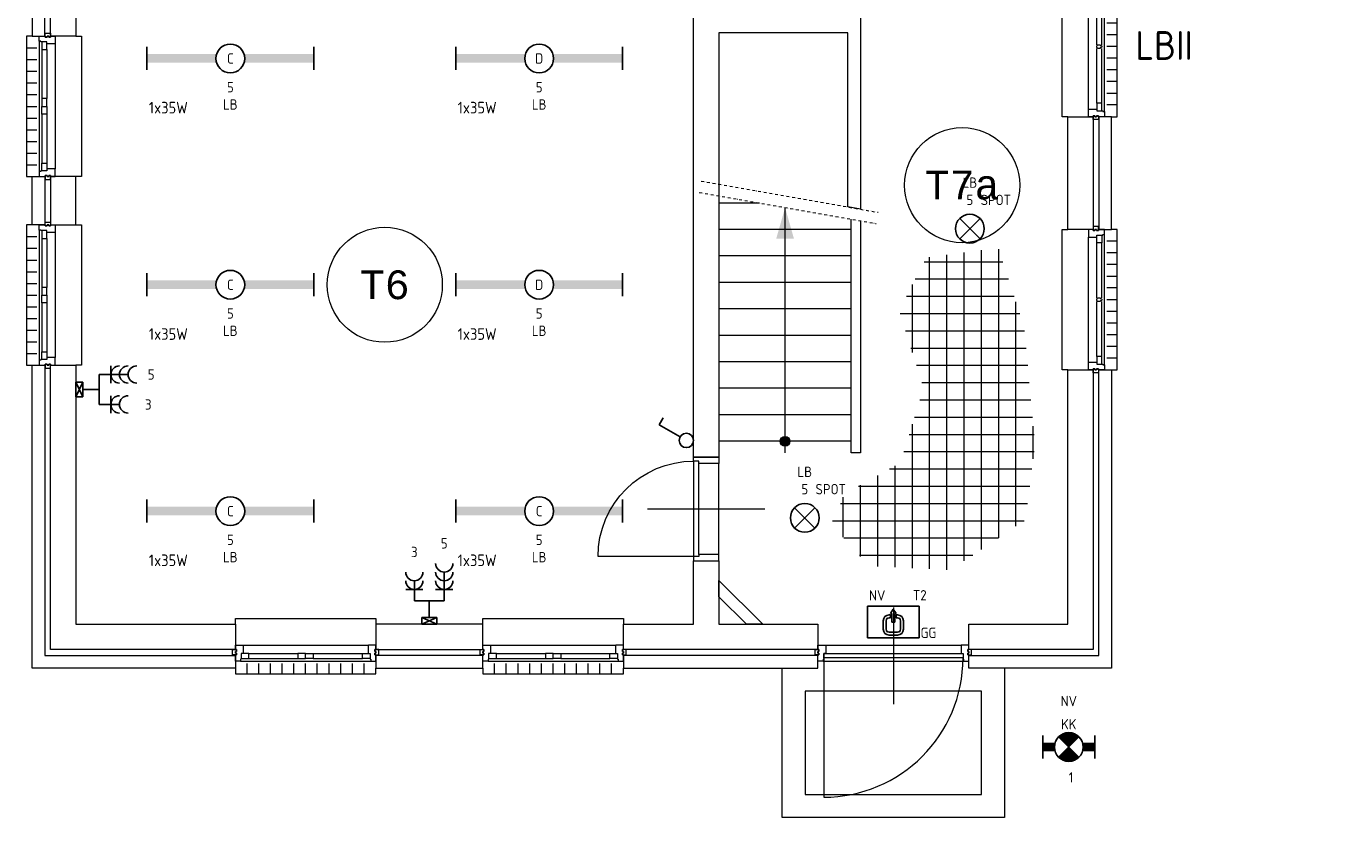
# Model space of a CAD drawing. Header units: millimetres. Extents: x 3141 to 84785, y 12240 to 40624.
# Tile 1 of 19: x 3153 to 14611, y 12409 to 19284. Entities that reach past the tile are written whole.
import ezdxf
from ezdxf.enums import TextEntityAlignment as Align
from ezdxf.xclip import XClip

# ---------------------------------------------------------------- set-up
doc = ezdxf.new("R2010")
doc.units = ezdxf.units.MM
doc.header["$LTSCALE"] = 50
doc.header["$XCLIPFRAME"] = 0
doc.linetypes.add('Xref-beg26$0$DASHDOT', pattern=[1, 0.5, -0.25, 0, -0.25])
doc.layers.get('0').update_dxf_attribs({"linetype": 'CONTINUOUS'})
for name, color, linetype in [('EL6212--_S', 4, 'CONTINUOUS'), ('EL6222--', 3, 'CONTINUOUS'), ('EL6311--', 3, 'CONTINUOUS'), ('EL6350--', 3, 'CONTINUOUS'), ('Xref', 8, 'CONTINUOUS'), ('Xref-beg26$0$AL$1A---_ALGEMEEN', 8, 'CONTINUOUS'), ('Xref-beg26$0$AM$1A---_ARCERING', 8, 'CONTINUOUS'), ('Xref-beg26$0$AT$1A---_TEKST050', 8, 'CONTINUOUS'), ('Xref-beg26$0$EL6131--_WG', 3, 'CONTINUOUS')]:
    doc.layers.add(name, color=color, linetype=linetype)
doc.styles.add('buro-018', font='Isocp.shx', dxfattribs={"height": 90})
doc.styles.add('buro-035', font='Isocp.shx', dxfattribs={"height": 175})
doc.styles.add('BURO-050', font='Isocp.shx', dxfattribs={"height": 250})
doc.styles.add('STABICAD-018', font='ISOCP.SHX', dxfattribs={"height": 1.8})
doc.styles.add('Xref-beg26$0$MONOTXT', font='MONOTXT')

# ---------------------------------------------------------------- blocks, each defined once
blk = doc.blocks.new('*O98')
at = {"layer": 'Xref-beg26$0$AL$1A---_ALGEMEEN', "color": 0, "linetype": 'Continuous', "lineweight": 0}
for p, q in [((-9, -543), (-9, 543)), ((63, 16), (63, 493)), ((106, 16), (106, 493)), ((130, -566), (130, 566)), ((240, 508), (150, 508)), ((240, 407), (150, 407)), ((240, 305), (150, 305)), ((240, 203), (150, 203)), ((240, 102), (150, 102)), ((240, 0), (150, 0)), ((63, -493), (63, -16)), ((106, -493), (106, -16)), ((240, -102), (150, -102)), ((240, -203), (150, -203)), ((240, -305), (150, -305)), ((240, -407), (150, -407)), ((240, -508), (150, -508))]:
    blk.add_line(p, q, dxfattribs=at)
for points in [[(-190, -610), (-240, -610), (-240, 610), (-190, 610)], [(190, -610), (240, -610), (240, 610), (190, 610)]]:
    blk.add_lwpolyline(points, dxfattribs=at)
for points in [[(-9, 610), (-9, 545), (-7, 543), (63, 543), (63, 560), (114, 560), (114, 566), (128, 566), (130, 568), (130, 610), (76, 610), (76, 601), (60, 601), (60, 610), (46, 610), (46, 601), (30, 601), (30, 610)], [(30, 635), (30, 601), (46, 601), (46, 610), (60, 610), (60, 601), (76, 601), (76, 635)], [(106, 560), (106, 493), (63, 493), (63, 560)], [(-9, -610), (-9, -545), (-7, -543), (63, -543), (63, -560), (114, -560), (114, -566), (128, -566), (130, -568), (130, -610), (76, -610), (76, -601), (60, -601), (60, -610), (46, -610), (46, -601), (30, -601), (30, -610)], [(106, -560), (106, -493), (63, -493), (63, -560)], [(30, -635), (30, -601), (46, -601), (46, -610), (60, -610), (60, -601), (76, -601), (76, -635)]]:
    blk.add_lwpolyline(points, close=True, dxfattribs=at)
blk.add_lwpolyline([(106, 4), (106, -4), (104, -4, -0.397174), (98, -10), (95, -10, 0.406754), (90, -16), (72, -16), (63, -6), (63, 6), (72, 16), (90, 16, 0.406754), (95, 10), (98, 10, -0.397174), (104, 4), (106, 4)], format="xyb", dxfattribs=at)
blk = doc.blocks.new('*O99')
at = {"layer": 'Xref-beg26$0$AL$1A---_ALGEMEEN', "color": 0, "linetype": 'Continuous', "lineweight": 0}
for p, q in [((-9, -543), (-9, 543)), ((63, 16), (63, 493)), ((106, 16), (106, 493)), ((130, -566), (130, 566)), ((240, 508), (150, 508)), ((240, 407), (150, 407)), ((240, 305), (150, 305)), ((240, 203), (150, 203)), ((240, 102), (150, 102)), ((240, 0), (150, 0)), ((63, -493), (63, -16)), ((106, -493), (106, -16)), ((240, -102), (150, -102)), ((240, -203), (150, -203)), ((240, -305), (150, -305)), ((240, -407), (150, -407)), ((240, -508), (150, -508))]:
    blk.add_line(p, q, dxfattribs=at)
for points in [[(-190, -610), (-240, -610), (-240, 610), (-190, 610)], [(190, -610), (240, -610), (240, 610), (190, 610)]]:
    blk.add_lwpolyline(points, dxfattribs=at)
for points in [[(-9, 610), (-9, 545), (-7, 543), (63, 543), (63, 560), (114, 560), (114, 566), (128, 566), (130, 568), (130, 610), (76, 610), (76, 601), (60, 601), (60, 610), (46, 610), (46, 601), (30, 601), (30, 610)], [(30, 635), (30, 601), (46, 601), (46, 610), (60, 610), (60, 601), (76, 601), (76, 635)], [(106, 560), (106, 493), (63, 493), (63, 560)], [(-9, -610), (-9, -545), (-7, -543), (63, -543), (63, -560), (114, -560), (114, -566), (128, -566), (130, -568), (130, -610), (76, -610), (76, -601), (60, -601), (60, -610), (46, -610), (46, -601), (30, -601), (30, -610)], [(106, -560), (106, -493), (63, -493), (63, -560)], [(30, -635), (30, -601), (46, -601), (46, -610), (60, -610), (60, -601), (76, -601), (76, -635)]]:
    blk.add_lwpolyline(points, close=True, dxfattribs=at)
blk.add_lwpolyline([(106, 4), (106, -4), (104, -4, -0.397174), (98, -10), (95, -10, 0.406754), (90, -16), (72, -16), (63, -6), (63, 6), (72, 16), (90, 16, 0.406754), (95, 10), (98, 10, -0.397174), (104, 4), (106, 4)], format="xyb", dxfattribs=at)
blk = doc.blocks.new('*O100')
at = {"layer": 'Xref-beg26$0$AL$1A---_ALGEMEEN', "color": 0, "linetype": 'Continuous', "lineweight": 0}
for p, q in [((0, 825), (0, -15)), ((-588, 497), (588, 497)), ((-610.5, 358), (610.5, 358)), ((-605, 385), (-605, -825))]:
    blk.add_line(p, q, dxfattribs=at)
for points in [[(-655, 497), (-590.15, 497), (-588, 494.86), (-588, 425), (-605, 425), (-605, 374), (-610.5, 374), (-610.5, 360.22), (-612.72, 358), (-655, 358), (-655, 412), (-646, 412), (-646, 428), (-655, 428), (-655, 442), (-646, 442), (-646, 458), (-655, 458)], [(655, 497), (590.15, 497), (588, 494.86), (588, 425), (605, 425), (605, 374), (610.5, 374), (610.5, 360.22), (612.72, 358), (655, 358), (655, 412), (646, 412), (646, 428), (655, 428), (655, 442), (646, 442), (646, 458), (655, 458)], [(-680, 458), (-646, 458), (-646, 442), (-655, 442), (-655, 428), (-646, 428), (-646, 412), (-680, 412)], [(605, 425), (605, 385), (-605, 385), (-605, 425)], [(680, 458), (646, 458), (646, 442), (655, 442), (655, 428), (646, 428), (646, 412), (680, 412)]]:
    blk.add_lwpolyline(points, close=True, dxfattribs=at)
blk.add_arc((-605.01, 385), 1210, 270, 360, dxfattribs=at)
blk = doc.blocks.new('*O101')
at = {"layer": 'Xref-beg26$0$AL$1A---_ALGEMEEN', "color": 0, "linetype": 'Continuous', "lineweight": 0}
for p, q in [((-543, 9), (543, 9)), ((-493, -63), (-67, -63)), ((-493, -106), (-67, -106)), ((67, -63), (493, -63)), ((67, -106), (493, -106)), ((-565.5, -130), (565.5, -130)), ((-508.33, -240), (-508.33, -150)), ((-406.66, -240), (-406.66, -150)), ((-305, -240), (-305, -150)), ((-203.33, -240), (-203.33, -150)), ((-101.66, -240), (-101.66, -150)), ((0, -240), (0, -150)), ((101.66, -240), (101.66, -150)), ((203.33, -240), (203.33, -150)), ((305, -240), (305, -150)), ((406.66, -240), (406.66, -150)), ((508.33, -240), (508.33, -150))]:
    blk.add_line(p, q, dxfattribs=at)
for points in [[(-610, 190), (-610, 240), (610, 240), (610, 190)], [(-610, -190), (-610, -240), (610, -240), (610, -190)]]:
    blk.add_lwpolyline(points, dxfattribs=at)
for points in [[(-610, 9), (-545.15, 9), (-543, 6.86), (-543, -63), (-560, -63), (-560, -114), (-565.5, -114), (-565.5, -127.78), (-567.72, -130), (-610, -130), (-610, -76), (-601, -76), (-601, -60), (-610, -60), (-610, -46), (-601, -46), (-601, -30), (-610, -30)], [(610, 9), (545.15, 9), (543, 6.86), (543, -63), (560, -63), (560, -114), (565.5, -114), (565.5, -127.78), (567.72, -130), (610, -130), (610, -76), (601, -76), (601, -60), (610, -60), (610, -46), (601, -46), (601, -30), (610, -30)], [(-635, -30), (-601, -30), (-601, -46), (-610, -46), (-610, -60), (-601, -60), (-601, -76), (-635, -76)], [(-560, -106), (-493, -106), (-493, -63), (-560, -63)], [(-67, -106), (0, -106), (0, -63), (-67, -63)], [(67, -106), (0, -106), (0, -63), (67, -63)], [(560, -106), (493, -106), (493, -63), (560, -63)], [(635, -30), (601, -30), (601, -46), (610, -46), (610, -60), (601, -60), (601, -76), (635, -76)]]:
    blk.add_lwpolyline(points, close=True, dxfattribs=at)
blk = doc.blocks.new('*O102')
at = {"layer": 'Xref-beg26$0$AL$1A---_ALGEMEEN', "color": 0, "linetype": 'Continuous', "lineweight": 0}
for p, q in [((-543, 9), (543, 9)), ((-493, -63), (-67, -63)), ((-493, -106), (-67, -106)), ((67, -63), (493, -63)), ((67, -106), (493, -106)), ((-565.5, -130), (565.5, -130)), ((-508.33, -240), (-508.33, -150)), ((-406.66, -240), (-406.66, -150)), ((-305, -240), (-305, -150)), ((-203.33, -240), (-203.33, -150)), ((-101.66, -240), (-101.66, -150)), ((0, -240), (0, -150)), ((101.66, -240), (101.66, -150)), ((203.33, -240), (203.33, -150)), ((305, -240), (305, -150)), ((406.66, -240), (406.66, -150)), ((508.33, -240), (508.33, -150))]:
    blk.add_line(p, q, dxfattribs=at)
for points in [[(-610, 190), (-610, 240), (610, 240), (610, 190)], [(-610, -190), (-610, -240), (610, -240), (610, -190)]]:
    blk.add_lwpolyline(points, dxfattribs=at)
for points in [[(-610, 9), (-545.15, 9), (-543, 6.86), (-543, -63), (-560, -63), (-560, -114), (-565.5, -114), (-565.5, -127.78), (-567.72, -130), (-610, -130), (-610, -76), (-601, -76), (-601, -60), (-610, -60), (-610, -46), (-601, -46), (-601, -30), (-610, -30)], [(610, 9), (545.15, 9), (543, 6.86), (543, -63), (560, -63), (560, -114), (565.5, -114), (565.5, -127.78), (567.72, -130), (610, -130), (610, -76), (601, -76), (601, -60), (610, -60), (610, -46), (601, -46), (601, -30), (610, -30)], [(-635, -30), (-601, -30), (-601, -46), (-610, -46), (-610, -60), (-601, -60), (-601, -76), (-635, -76)], [(-560, -106), (-493, -106), (-493, -63), (-560, -63)], [(-67, -106), (0, -106), (0, -63), (-67, -63)], [(67, -106), (0, -106), (0, -63), (67, -63)], [(560, -106), (493, -106), (493, -63), (560, -63)], [(635, -30), (601, -30), (601, -46), (610, -46), (610, -60), (601, -60), (601, -76), (635, -76)]]:
    blk.add_lwpolyline(points, close=True, dxfattribs=at)
blk = doc.blocks.new('*O118')
at = {"layer": 'Xref-beg26$0$AL$1A---_ALGEMEEN', "color": 0, "linetype": 'Continuous', "lineweight": 0}
for p, q in [((-240, 508.33), (-150, 508.33)), ((-130, 565.5), (-130, -565.5)), ((-106, 493), (-106, 67)), ((-63, 493), (-63, 67)), ((9, 543), (9, -543)), ((-240, 406.66), (-150, 406.66)), ((-240, 305), (-150, 305)), ((-240, 203.33), (-150, 203.33)), ((-240, 101.66), (-150, 101.66)), ((-240, 0), (-150, 0)), ((-240, -101.66), (-150, -101.66)), ((-106, -67), (-106, -493)), ((-63, -67), (-63, -493)), ((-240, -203.33), (-150, -203.33)), ((-240, -305), (-150, -305)), ((-240, -406.66), (-150, -406.66)), ((-240, -508.33), (-150, -508.33))]:
    blk.add_line(p, q, dxfattribs=at)
for points in [[(-190, 610), (-240, 610), (-240, -610), (-190, -610)], [(190, 610), (240, 610), (240, -610), (190, -610)]]:
    blk.add_lwpolyline(points, dxfattribs=at)
for points in [[(9, 610), (9, 545.15), (6.86, 543), (-63, 543), (-63, 560), (-114, 560), (-114, 565.5), (-127.78, 565.5), (-130, 567.72), (-130, 610), (-76, 610), (-76, 601), (-60, 601), (-60, 610), (-46, 610), (-46, 601), (-30, 601), (-30, 610)], [(-30, 635), (-30, 601), (-46, 601), (-46, 610), (-60, 610), (-60, 601), (-76, 601), (-76, 635)], [(-106, 560), (-106, 493), (-63, 493), (-63, 560)], [(-106, 67), (-106, 0), (-63, 0), (-63, 67)], [(-106, -67), (-106, 0), (-63, 0), (-63, -67)], [(9, -610), (9, -545.15), (6.86, -543), (-63, -543), (-63, -560), (-114, -560), (-114, -565.5), (-127.78, -565.5), (-130, -567.72), (-130, -610), (-76, -610), (-76, -601), (-60, -601), (-60, -610), (-46, -610), (-46, -601), (-30, -601), (-30, -610)], [(-106, -560), (-106, -493), (-63, -493), (-63, -560)], [(-30, -635), (-30, -601), (-46, -601), (-46, -610), (-60, -610), (-60, -601), (-76, -601), (-76, -635)]]:
    blk.add_lwpolyline(points, close=True, dxfattribs=at)
blk = doc.blocks.new('*O119')
at = {"layer": 'Xref-beg26$0$AL$1A---_ALGEMEEN', "color": 0, "linetype": 'Continuous', "lineweight": 0}
for p, q in [((-240, 508.33), (-150, 508.33)), ((-130, 565.5), (-130, -565.5)), ((-106, 493), (-106, 67)), ((-63, 493), (-63, 67)), ((9, 543), (9, -543)), ((-240, 406.66), (-150, 406.66)), ((-240, 305), (-150, 305)), ((-240, 203.33), (-150, 203.33)), ((-240, 101.66), (-150, 101.66)), ((-240, 0), (-150, 0)), ((-240, -101.66), (-150, -101.66)), ((-106, -67), (-106, -493)), ((-63, -67), (-63, -493)), ((-240, -203.33), (-150, -203.33)), ((-240, -305), (-150, -305)), ((-240, -406.66), (-150, -406.66)), ((-240, -508.33), (-150, -508.33))]:
    blk.add_line(p, q, dxfattribs=at)
for points in [[(-190, 610), (-240, 610), (-240, -610), (-190, -610)], [(190, 610), (240, 610), (240, -610), (190, -610)]]:
    blk.add_lwpolyline(points, dxfattribs=at)
for points in [[(9, 610), (9, 545.15), (6.86, 543), (-63, 543), (-63, 560), (-114, 560), (-114, 565.5), (-127.78, 565.5), (-130, 567.72), (-130, 610), (-76, 610), (-76, 601), (-60, 601), (-60, 610), (-46, 610), (-46, 601), (-30, 601), (-30, 610)], [(-30, 635), (-30, 601), (-46, 601), (-46, 610), (-60, 610), (-60, 601), (-76, 601), (-76, 635)], [(-106, 560), (-106, 493), (-63, 493), (-63, 560)], [(-106, 67), (-106, 0), (-63, 0), (-63, 67)], [(-106, -67), (-106, 0), (-63, 0), (-63, -67)], [(9, -610), (9, -545.15), (6.86, -543), (-63, -543), (-63, -560), (-114, -560), (-114, -565.5), (-127.78, -565.5), (-130, -567.72), (-130, -610), (-76, -610), (-76, -601), (-60, -601), (-60, -610), (-46, -610), (-46, -601), (-30, -601), (-30, -610)], [(-106, -560), (-106, -493), (-63, -493), (-63, -560)], [(-30, -635), (-30, -601), (-46, -601), (-46, -610), (-60, -610), (-60, -601), (-76, -601), (-76, -635)]]:
    blk.add_lwpolyline(points, close=True, dxfattribs=at)
blk = doc.blocks.new('Xref-beg26$0$ED0831')
at = {"layer": 'Xref-beg26$0$AL$1A---_ALGEMEEN', "color": 0, "linetype": 'Continuous', "lineweight": 0}
for p, q in [((450, -400), (450, 620)), ((0, 0), (0, 220)), ((0, 220), (55, 220)), ((55, 220), (845, 220)), ((55, 220), (55, 45)), ((900, 220), (845, 220)), ((845, 220), (845, 45)), ((900, 0), (900, 220)), ((35, 0), (0, 0)), ((55, 45), (35, 45)), ((35, 45), (35, 0)), ((35, 0), (35, -830)), ((865, 0), (35, 0)), ((55, 45), (845, 45)), ((845, 45), (865, 45)), ((865, 45), (865, 0)), ((865, 0), (900, 0))]:
    blk.add_line(p, q, dxfattribs=at)
blk.add_arc((35, 0), 830, 270, 360, dxfattribs=at)
blk = doc.blocks.new('*O148')
at = {"layer": 'Xref-beg26$0$AM$1A---_ARCERING', "linetype": 'Continuous', "lineweight": 0}
blk.add_hatch(color=256, dxfattribs=at).paths.add_polyline_path([(11, -1080, 1), (-74, -1080, 1)])
at = {"layer": 'Xref-beg26$0$AL$1A---_ALGEMEEN', "color": 0, "linetype": 'Xref-beg26$0$DASHDOT', "lineweight": 0}
for p, q in [((-760, 1180), (777, 909)), ((-777, 1082), (760, 811))]:
    blk.add_line(p, q, dxfattribs=at)
at = {"layer": 'Xref-beg26$0$AL$1A---_ALGEMEEN', "color": 0, "linetype": 'Continuous', "lineweight": 0}
for p, q in [((-255, 990), (-607, 990)), ((-32, -1180), (-32, 950)), ((543, 760), (-607, 760)), ((543, 530), (-607, 530)), ((543, 300), (-607, 300)), ((543, 70), (-607, 70)), ((543, -160), (-607, -160)), ((543, -390), (-607, -390)), ((543, -620), (-607, -620)), ((543, -850), (-607, -850)), ((543, -1080), (-607, -1080))]:
    blk.add_line(p, q, dxfattribs=at)
blk.add_lwpolyline([(623, 835), (623, -1180), (543, -1180), (543, 849)], dxfattribs=at)
blk.add_circle((-32, -1080), 42.4, dxfattribs=at)
blk.add_solid([(-109, 680), (-32, 950), (45, 680)], dxfattribs=at)
blk = doc.blocks.new('Xref-beg26$0$E00112')
at = {"color": 0, "linetype": 'Continuous'}
for p, q in [((0, 1), (-1, 1)), ((-1, 1), (-1, 0)), ((-1, 0), (0, 1)), ((-1, 1), (0, 0)), ((0, 0), (0, 1)), ((-1, 0), (0, 0))]:
    blk.add_line(p, q, dxfattribs=at)
blk = doc.blocks.new('Xref-beg26')
at = {"layer": 'Xref-beg26$0$AL$1A---_ALGEMEEN', "linetype": 'Continuous', "lineweight": 0}
for p, q in [((85085.43, 80926.24), (85085.43, 85373.82)), ((86535.43, 85273.82), (86535.43, 83080.5)), ((86425.43, 84613.82), (85305.43, 84613.82)), ((85305.43, 84613.82), (85305.43, 80926.24)), ((86425.43, 83099.9), (86425.43, 84613.82)), ((86535.43, 83080.5), (86425.43, 83099.9)), ((87735.43, 80225.6), (87735.43, 82732.48)), ((87087.26, 82623.82), (87771.02, 82623.82)), ((87135.43, 79954.34), (87135.43, 82664.68)), ((87285.43, 79946.83), (87285.43, 82684.49)), ((87435.43, 80023.72), (87435.43, 82704.31)), ((87585.43, 80124.66), (87585.43, 82724.13)), ((86985.43, 81835.18), (86985.43, 82425.2)), ((87010.36, 82473.82), (87820.14, 82473.82)), ((86933.46, 82323.82), (87869.27, 82323.82)), ((87885.43, 80326.54), (87885.43, 82274.47)), ((86878.52, 82173.82), (87918.39, 82173.82)), ((86925.88, 82023.82), (87959.31, 82023.82)), ((86973.23, 81873.82), (87973.1, 81873.82)), ((87020.59, 81723.82), (87986.89, 81723.82)), ((87067.94, 81573.82), (88000.68, 81573.82)), ((87050.63, 81423.82), (88014.47, 81423.82)), ((87004.28, 81273.82), (88028.26, 81273.82)), ((86957.93, 81123.82), (88042.05, 81123.82)), ((86985.43, 79961.84), (86985.43, 81212.81)), ((88035.43, 80912.68), (88035.43, 81195.8)), ((85305.43, 80926.24), (85085.43, 80926.24)), ((86911.58, 80973.82), (88043.21, 80973.82)), ((86785.5, 80823.82), (88024.12, 80823.82)), ((86835.43, 79969.35), (86835.43, 80851.84)), ((86518.19, 80673.82), (88005.04, 80673.82)), ((86535.43, 80063.69), (86535.43, 80683.49)), ((86685.43, 79976.85), (86685.43, 80767.66)), ((86385.43, 80229.81), (86385.43, 80578.73)), ((86360.48, 80523.82), (87985.95, 80523.82)), ((86292.31, 80373.82), (87955.69, 80373.82)), ((86390.84, 80223.82), (87732.79, 80223.82)), ((86526.28, 80073.82), (87509.88, 80073.82))]:
    blk.add_line(p, q, dxfattribs=at)
for points in [[(79340.43, 84583.82), (79450.43, 84583.82), (79450.43, 86233.82), (79340.43, 86233.82)], [(79500.43, 86233.82), (79720.43, 86233.82), (79720.43, 85593.82), (81980.43, 85593.82), (81980.43, 85373.82), (79720.43, 85373.82), (79720.43, 84583.82), (79500.43, 84583.82)], [(88555.43, 82903.82), (88335.43, 82903.82), (88335.43, 83883.82), (88555.43, 83883.82)], [(88605.43, 82903.82), (88715.43, 82903.82), (88715.43, 83883.82), (88605.43, 83883.82)], [(79450.43, 82943.82), (79340.43, 82943.82), (79340.43, 83363.82), (79450.43, 83363.82)], [(79500.43, 82943.82), (79720.43, 82943.82), (79720.43, 83363.82), (79500.43, 83363.82)], [(79340.43, 81723.82), (79450.43, 81723.82), (79450.43, 79203.82), (81105.43, 79203.82), (81105.43, 79093.82), (79340.43, 79093.82)], [(79500.43, 81723.82), (79720.43, 81723.82), (79720.43, 79473.82), (81105.43, 79473.82), (81105.43, 79253.82), (79500.43, 79253.82)], [(88335.43, 81683.82), (88555.43, 81683.82), (88555.43, 79253.82), (87475.43, 79253.82), (87475.43, 79473.82), (88335.43, 79473.82)], [(88605.43, 81683.82), (88715.43, 81683.82), (88715.43, 79093.82), (87475.43, 79093.82), (87475.43, 79203.82), (88605.43, 79203.82)], [(85085.43, 80026.24), (85305.43, 80026.24), (85305.43, 79473.82), (86165.43, 79473.82), (86165.43, 79253.82), (84475.43, 79253.82), (84475.43, 79473.82), (85085.43, 79473.82)], [(85305.43, 79712.4), (85305.43, 79853.82), (85685.43, 79473.82), (85544.01, 79473.82)], [(82325.43, 79253.82), (83255.43, 79253.82), (83255.43, 79473.82), (82325.43, 79473.82)], [(82325.43, 79093.82), (83255.43, 79093.82), (83255.43, 79203.82), (82325.43, 79203.82)], [(84475.43, 79093.82), (86165.43, 79093.82), (86165.43, 79203.82), (84475.43, 79203.82)], [(87585.43, 78893.82), (86055.43, 78893.82), (86055.43, 77993.82), (87585.43, 77993.82)]]:
    blk.add_lwpolyline(points, close=True, dxfattribs=at)
blk.add_lwpolyline([(87785.43, 79093.82), (87785.43, 77793.82), (85855.43, 77793.82), (85855.43, 79093.82)], dxfattribs=at)
for centre in [(87417.92972, 83288.81612), (82402.93, 82423.82)]:
    blk.add_circle(centre, 500, dxfattribs=at)
for name, p in [('*O98', (88525.43, 84493.82)), ('*O119', (79530.43, 83973.82)), ('*O148', (85912.08, 82144.11)), ('*O118', (79530.43, 82333.82)), ('*O99', (88525.43, 82293.82)), ('*O101', (81715.43, 79283.82)), ('*O102', (83865.43, 79283.82)), ('*O100', (86820.43, 78795.82))]:
    blk.add_blockref(name, p, dxfattribs=at)
at = {"layer": 'Xref-beg26$0$AL$1A---_ALGEMEEN', "linetype": 'Continuous', "lineweight": 0, "yscale": -1, "rotation": 90}
blk.add_blockref('Xref-beg26$0$ED0831', (85085.43, 80026.24), dxfattribs=at)
at = {"layer": 'Xref-beg26$0$EL6131--_WG', "linetype": 'Continuous', "lineweight": 0, "xscale": 60, "yscale": 130, "zscale": 60}
blk.add_blockref('Xref-beg26$0$E00112', (79780.43, 81448.82), dxfattribs=at)
at = {"layer": 'Xref-beg26$0$EL6131--_WG', "linetype": 'Continuous', "lineweight": 0, "xscale": 60, "yscale": 130, "zscale": 60, "rotation": 270}
blk.add_blockref('Xref-beg26$0$E00112', (82725.43, 79473.82), dxfattribs=at)
at = {"layer": 'Xref-beg26$0$AT$1A---_TEKST050', "linetype": 'Continuous', "lineweight": 0, "style": 'Xref-beg26$0$MONOTXT'}
for s, p in [('T7a', (87417.92, 83288.82)), ('T6', (82402.92, 82423.81))]:
    blk.add_text(s, height=250.00002, dxfattribs=at).set_placement(p, align=Align.MIDDLE)
blk = doc.blocks.new('1115B61449')
at = {"color": 0}
for p, q in [((-14.49, 2), (-14.49, -2)), ((14.49, 2), (14.49, -2))]:
    blk.add_line(p, q, dxfattribs=at)
at = {"color": 0, "linetype": 'Continuous'}
blk.add_circle((0, 0), 2.5, dxfattribs=at)
at = {"color": 0}
for points in [[(-2.5, 0.75), (-14.49, 0.75), (-2.5, -0.75), (-14.49, -0.75)], [(2.5, 0.75), (14.49, 0.75), (2.5, -0.75), (14.49, -0.75)]]:
    blk.add_solid(points, dxfattribs=at)
at = {"color": 0, "linetype": 'Continuous', "style": 'buro-018'}
for tag, p in [('E_GKAST', (0, 8)), ('E_GROEP', (0, 5)), ('E_SGROEP', (4.5, 5)), ('E_ARMCODE', (0, 0)), ('E_SLET', (4.5, -3))]:
    blk.add_attdef(tag, text='', height=1.8, dxfattribs=at).set_placement(p, align=Align.MIDDLE)
blk = doc.blocks.new('1114A1')
at = {"color": 0, "linetype": 'Continuous'}
for p, q in [((0.62, 3.33), (2.74, 7)), ((2.74, 7), (3.95, 6.3))]:
    blk.add_line(p, q, dxfattribs=at)
blk.add_circle((0, 2.25), 1.25, dxfattribs=at)
at = {"color": 0, "linetype": 'Continuous', "style": 'buro-018'}
for tag, p in [('E_SLET1', (3.36, 9)), ('E_GROEP', (0, 0)), ('E_GKAST', (0, 0))]:
    blk.add_attdef(tag, text='', height=1.8, dxfattribs=at).set_placement(p, align=Align.MIDDLE)
at = {"color": 0, "linetype": 'Continuous', "style": 'buro-018', "flags": 1}
for tag in ['E_MATCODE', 'E_SGROEP']:
    blk.add_attdef(tag, text='', height=1.8, dxfattribs=at).set_placement((0, 0), align=Align.MIDDLE)
blk = doc.blocks.new('111304A')
at = {"color": 0, "linetype": 'Continuous'}
for p, q in [((-1.5, 3), (1.5, 3)), ((0, 1), (0, 4.5))]:
    blk.add_line(p, q, dxfattribs=at)
for centre in [(0, 6), (0, 4.5)]:
    blk.add_arc(centre, 1.5, 180, 0, dxfattribs=at)
at = {"color": 0, "linetype": 'Continuous', "style": 'buro-018'}
for tag, p in [('E_GKAST', (0, 11.5)), ('E_GROEP', (0, 8.5)), ('E_SGROEP', (4.5, 8.5))]:
    blk.add_attdef(tag, text='', height=1.8, dxfattribs=at).set_placement(p, align=Align.MIDDLE)
at = {"color": 0, "linetype": 'Continuous', "style": 'buro-018', "flags": 1}
for tag, p in [('E_VERMCODE', (13, 8.5)), ('E_MATCODE', (0, 0))]:
    blk.add_attdef(tag, text='', height=1.8, dxfattribs=at).set_placement(p, align=Align.MIDDLE)
blk = doc.blocks.new('111304B')
at = {"color": 0, "linetype": 'Continuous'}
for p, q in [((0, 1), (0, 6)), ((-1.5, 3), (1.5, 3))]:
    blk.add_line(p, q, dxfattribs=at)
for centre in [(0, 7.5), (0, 6), (0, 4.5)]:
    blk.add_arc(centre, 1.5, 180, 0, dxfattribs=at)
at = {"color": 0, "linetype": 'Continuous', "style": 'buro-018'}
for tag, p in [('E_GKAST', (0, 13)), ('E_GROEP', (0, 10)), ('E_SGROEP', (4.5, 10))]:
    blk.add_attdef(tag, text='', height=1.8, dxfattribs=at).set_placement(p, align=Align.MIDDLE)
at = {"color": 0, "linetype": 'Continuous', "style": 'buro-018', "flags": 1}
for tag, p in [('E_VERMCODE', (13, 10)), ('E_MATCODE', (0, 0))]:
    blk.add_attdef(tag, text='', height=1.8, dxfattribs=at).set_placement(p, align=Align.MIDDLE)
blk = doc.blocks.new('E00018')
at = {"color": 0, "linetype": 'Continuous'}
for p, q in [((-1.77, -1.77), (1.77, 1.77)), ((1.77, -1.77), (-1.77, 1.77))]:
    blk.add_line(p, q, dxfattribs=at)
at = {"color": 0, "linetype": 'Continuous', "const_width": 2.5}
for points in [[(-0.88, 0.88, -0.198912), (0, 1.25, -0.198912), (0.88, 0.88, -1)], [(-0.88, -0.88, 0.198912), (0, -1.25, 0.198912), (0.88, -0.88, 1)]]:
    blk.add_lwpolyline(points, format="xyb", dxfattribs=at)
blk = doc.blocks.new('1115B7330-NO1')
at = {"color": 0}
for p, q in [((-4.5, 2), (-4.5, -2)), ((4.5, 2), (4.5, -2))]:
    blk.add_line(p, q, dxfattribs=at)
at = {"color": 0, "linetype": 'Continuous'}
blk.add_circle((0, 0), 2.5, dxfattribs=at)
at = {"color": 0}
for points in [[(-2.5, 0.75), (-4.5, 0.75), (-2.5, -0.75), (-4.5, -0.75)], [(2.5, 0.75), (4.5, 0.75), (2.5, -0.75), (4.5, -0.75)]]:
    blk.add_solid(points, dxfattribs=at)
at = {"color": 0, "zscale": 50}
blk.add_blockref('E00018', (0, 0), dxfattribs=at)
at = {"color": 0, "linetype": 'Continuous', "style": 'buro-018'}
for tag, p in [('E_GKAST', (0, 8)), ('E_GROEP', (0, 5)), ('E_SGROEP', (4.5, 5)), ('E_ARMCODE', (0, 0)), ('E_SLET', (4.5, -3))]:
    blk.add_attdef(tag, text='', height=1.8, dxfattribs=at).set_placement(p, align=Align.MIDDLE)
blk = doc.blocks.new('E00162')
at = {"color": 0, "linetype": 'Continuous'}
for p, q in [((-4.5, 1), (-4.5, 6.5)), ((4.5, 6.5), (-4.5, 6.5)), ((-0.75, 5), (-0.5, 5)), ((-0.5, 5.25), (0, 6)), ((-0.25, 5.25), (-0.5, 5.25)), ((-0.5, 5), (-0.5, 4.5)), ((-0.25, 3.75), (-0.25, 5.25)), ((0, 6), (0.5, 5.25)), ((0.25, 3.75), (0.25, 5.25)), ((0.5, 5.25), (0.25, 5.25)), ((0.5, 5), (0.5, 4.5)), ((0.5, 5), (0.75, 5)), ((4.5, 1), (4.5, 6.5)), ((-1.75, 2.5), (-1.75, 4)), ((-1.25, 4), (-1.25, 2.5)), ((-0.5, 4.5), (-0.75, 4.5)), ((0.25, 3.75), (-0.25, 3.75)), ((0.75, 4.5), (0.5, 4.5)), ((1.25, 2.5), (1.25, 4)), ((1.75, 4), (1.75, 2.5)), ((4.5, 1), (-4.5, 1)), ((-0.75, 2), (0.75, 2)), ((0.75, 1.5), (-0.75, 1.5))]:
    blk.add_line(p, q, dxfattribs=at)
for centre, radius, start, end in [((-0.75, 4), 1, 90, 180), ((0.75, 4), 1, 0, 90), ((-0.75, 2.5), 1, 180, 270), ((-0.75, 4), 0.5, 90, 180), ((-0.75, 2.5), 0.5, 180, 270), ((0.75, 4), 0.5, 0, 90), ((0.75, 2.5), 0.5, 270, 0), ((0.75, 2.5), 1, 270, 0)]:
    blk.add_arc(centre, radius, start, end, dxfattribs=at)
at = {"color": 0, "linetype": 'Continuous', "style": 'buro-018'}
for tag, p in [('E_GKAST', (0, 16.17)), ('E_GROEP', (0, 13.17)), ('E_SGROEP', (4.5, 13.17)), ('E_ARMCODE', (0, 9))]:
    blk.add_attdef(tag, text='', height=1.8, dxfattribs=at).set_placement(p, align=Align.MIDDLE)
blk = doc.blocks.new('E00160')
at = {"color": 0, "linetype": 'Continuous'}
for p, q in [((-17.5, 0), (-13.5, 1.07)), ((-17.5, 0), (17.5, 0)), ((-17.5, 0), (-13.5, -1.07)), ((-13.5, -1.07), (-13.5, 1.07)), ((17.5, 0), (13.5, 1.07)), ((13.5, -1.07), (13.5, 1.07)), ((17.5, 0), (13.5, -1.07))]:
    blk.add_line(p, q, dxfattribs=at)
at = {"color": 0, "linetype": 'Continuous', "style": 'buro-035'}
for tag, p in [('E_TEXT2', (-22.5, 0)), ('E_TEXT1', (22.5, 0))]:
    blk.add_attdef(tag, text='', height=3.5, dxfattribs=at).set_placement(p, align=Align.MIDDLE)
blk = doc.blocks.new('111503')
at = {"color": 0, "linetype": 'Continuous'}
for p, q in [((-1.77, 1.73), (1.77, 5.27)), ((1.77, 1.73), (-1.77, 5.27))]:
    blk.add_line(p, q, dxfattribs=at)
blk.add_circle((0, 3.5), 2.5, dxfattribs=at)
at = {"color": 0, "linetype": 'Continuous', "style": 'STABICAD-018'}
for tag, p in [('PANEL', (0, 11.5)), ('CIRCUIT', (0, 8.5)), ('SUBCIRCUIT', (4.5, 8.5)), ('LIGHTFIXTURECODE', (0, 3.5)), ('SWITCHCODE', (4.5, 2.5))]:
    blk.add_attdef(tag, text='', height=1.8, dxfattribs=at).set_placement(p, align=Align.MIDDLE)

msp = doc.modelspace()

# ---------------------------------------------------------------- linework, layer by layer
at = {"layer": 'EL6222--', "color": 1}
for p, q in [((3787, 16259), (3787, 15999)), ((3643, 16129), (3787, 16129)), ((6523, 14292), (6783, 14292)), ((6653, 14149), (6653, 14292))]:
    msp.add_line(p, q, dxfattribs=at)

# ---------------------------------------------------------------- block references
at = {"layer": 'EL6212--_S'}
ref = msp.add_blockref('E00160', (13437, 19991), dxfattribs=dict(at, xscale=50.00000000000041, yscale=50.00000000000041, zscale=50.00000000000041, rotation=45.00000000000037))
ref.add_attrib('E_TEXT1', 'LBII', dxfattribs={"layer": '0', "color": 0, "linetype": 'Continuous', "height": 250, "style": 'BURO-050'}).set_placement((13035, 19118), align=Align.MIDDLE)
ref.add_attrib('E_TEXT2', 'LBI', dxfattribs={"layer": '0', "color": 0, "linetype": 'Continuous', "height": 250, "style": 'BURO-050'}).set_placement((14391, 20687), align=Align.MIDDLE)
at = {"layer": 'EL6222--'}
ref = msp.add_blockref('111304B', (3737, 16259), dxfattribs=dict(at, xscale=50, yscale=50, zscale=50, rotation=270))
ref.add_attrib('E_GROEP', '5', dxfattribs={"layer": '0', "color": 1, "linetype": 'Continuous', "height": 90, "style": 'buro-018'}).set_placement((4237, 16259), align=Align.MIDDLE)
ref = msp.add_blockref('111304A', (3737, 15999), dxfattribs=dict(at, xscale=-50, yscale=50, zscale=50, rotation=270))
ref.add_attrib('E_GROEP', '3', dxfattribs={"layer": '0', "color": 1, "linetype": 'Continuous', "height": 90, "style": 'buro-018'}).set_placement((4212, 15999), align=Align.MIDDLE)
ref = msp.add_blockref('111304B', (6783, 14242), dxfattribs=dict(at, xscale=50, yscale=50, zscale=50))
ref.add_attrib('E_GROEP', '5', dxfattribs={"layer": '0', "color": 1, "linetype": 'Continuous', "height": 90, "style": 'buro-018'}).set_placement((6783, 14792), align=Align.MIDDLE)
ref = msp.add_blockref('111304A', (6523, 14242), dxfattribs=dict(at, xscale=50, yscale=50, zscale=50))
ref.add_attrib('E_GROEP', '3', dxfattribs={"layer": '0', "color": 1, "linetype": 'Continuous', "height": 90, "style": 'buro-018'}).set_placement((6523, 14717), align=Align.MIDDLE)
at = {"layer": 'EL6311--'}
ref = msp.add_blockref('1115B61449', (4925, 19005), dxfattribs=dict(at, xscale=50, yscale=50, zscale=50, rotation=180))
ref.add_attrib('E_ARMCODE', 'C', dxfattribs={"layer": '0', "color": 1, "linetype": 'Continuous', "height": 90, "style": 'buro-018'}).set_placement((4925, 19005), align=Align.MIDDLE)
ref.add_attrib('E_GROEP', '5', dxfattribs={"layer": '0', "color": 1, "linetype": 'Continuous', "height": 90, "style": 'buro-018'}).set_placement((4925, 18755), align=Align.MIDDLE)
ref.add_attrib('E_GKAST', 'LB', dxfattribs={"layer": '0', "color": 1, "linetype": 'Continuous', "height": 90, "style": 'buro-018'}).set_placement((4925, 18605), align=Align.MIDDLE)
ref = msp.add_blockref('1115B61449', (7607, 19005), dxfattribs=dict(at, xscale=50, yscale=50, zscale=50, rotation=180))
ref.add_attrib('E_ARMCODE', 'D', dxfattribs={"layer": '0', "color": 1, "linetype": 'Continuous', "height": 90, "style": 'buro-018'}).set_placement((7607, 19005), align=Align.MIDDLE)
ref.add_attrib('E_GROEP', '5', dxfattribs={"layer": '0', "color": 1, "linetype": 'Continuous', "height": 90, "style": 'buro-018'}).set_placement((7607, 18755), align=Align.MIDDLE)
ref.add_attrib('E_GKAST', 'LB', dxfattribs={"layer": '0', "color": 1, "linetype": 'Continuous', "height": 90, "style": 'buro-018'}).set_placement((7607, 18605), align=Align.MIDDLE)
at = {"layer": 'EL6311--', "linetype": 'Continuous'}
ref = msp.add_blockref('111503', (11348, 17351), dxfattribs=dict(at, xscale=50, yscale=50, zscale=50))
ref.add_attrib('CIRCUIT', '5', dxfattribs={"layer": '0', "color": 1, "linetype": 'Continuous', "height": 90, "style": 'STABICAD-018'}).set_placement((11348, 17776), align=Align.MIDDLE)
ref.add_attrib('PANEL', 'LB', dxfattribs={"layer": '0', "color": 1, "linetype": 'Continuous', "height": 90, "style": 'STABICAD-018'}).set_placement((11348, 17926), align=Align.MIDDLE)
ref.add_attrib('SUBCIRCUIT', 'SPOT', dxfattribs={"layer": '0', "color": 1, "linetype": 'Continuous', "height": 90, "style": 'STABICAD-018'}).set_placement((11573, 17776), align=Align.MIDDLE)
at = {"layer": 'EL6311--'}
ref = msp.add_blockref('1115B61449', (4925, 17039), dxfattribs=dict(at, xscale=50, yscale=50, zscale=50, rotation=180))
ref.add_attrib('E_ARMCODE', 'C', dxfattribs={"layer": '0', "color": 1, "linetype": 'Continuous', "height": 90, "style": 'buro-018'}).set_placement((4925, 17039), align=Align.MIDDLE)
ref.add_attrib('E_GROEP', '5', dxfattribs={"layer": '0', "color": 1, "linetype": 'Continuous', "height": 90, "style": 'buro-018'}).set_placement((4925, 16789), align=Align.MIDDLE)
ref.add_attrib('E_GKAST', 'LB', dxfattribs={"layer": '0', "color": 1, "linetype": 'Continuous', "height": 90, "style": 'buro-018'}).set_placement((4925, 16639), align=Align.MIDDLE)
ref = msp.add_blockref('1115B61449', (7607, 17039), dxfattribs=dict(at, xscale=50, yscale=50, zscale=50, rotation=180))
ref.add_attrib('E_ARMCODE', 'D', dxfattribs={"layer": '0', "color": 1, "linetype": 'Continuous', "height": 90, "style": 'buro-018'}).set_placement((7607, 17039), align=Align.MIDDLE)
ref.add_attrib('E_GROEP', '5', dxfattribs={"layer": '0', "color": 1, "linetype": 'Continuous', "height": 90, "style": 'buro-018'}).set_placement((7607, 16789), align=Align.MIDDLE)
ref.add_attrib('E_GKAST', 'LB', dxfattribs={"layer": '0', "color": 1, "linetype": 'Continuous', "height": 90, "style": 'buro-018'}).set_placement((7607, 16639), align=Align.MIDDLE)
at = {"layer": 'EL6311--', "xscale": 50, "yscale": 50, "zscale": 50, "rotation": 90.00000000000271}
msp.add_blockref('1114A1', (8998, 15686), dxfattribs=at)
at = {"layer": 'EL6311--', "linetype": 'Continuous'}
ref = msp.add_blockref('111503', (9914, 14838), dxfattribs=dict(at, xscale=50, yscale=50, zscale=50))
ref.add_attrib('CIRCUIT', '5', dxfattribs={"layer": '0', "color": 1, "linetype": 'Continuous', "height": 90, "style": 'STABICAD-018'}).set_placement((9914, 15263), align=Align.MIDDLE)
ref.add_attrib('PANEL', 'LB', dxfattribs={"layer": '0', "color": 1, "linetype": 'Continuous', "height": 90, "style": 'STABICAD-018'}).set_placement((9914, 15413), align=Align.MIDDLE)
ref.add_attrib('SUBCIRCUIT', 'SPOT', dxfattribs={"layer": '0', "color": 1, "linetype": 'Continuous', "height": 90, "style": 'STABICAD-018'}).set_placement((10139, 15263), align=Align.MIDDLE)
at = {"layer": 'EL6311--'}
ref = msp.add_blockref('1115B61449', (4925, 15072), dxfattribs=dict(at, xscale=50, yscale=50, zscale=50, rotation=180))
ref.add_attrib('E_ARMCODE', 'C', dxfattribs={"layer": '0', "color": 1, "linetype": 'Continuous', "height": 90, "style": 'buro-018'}).set_placement((4925, 15072), align=Align.MIDDLE)
ref.add_attrib('E_GROEP', '5', dxfattribs={"layer": '0', "color": 1, "linetype": 'Continuous', "height": 90, "style": 'buro-018'}).set_placement((4925, 14822), align=Align.MIDDLE)
ref.add_attrib('E_GKAST', 'LB', dxfattribs={"layer": '0', "color": 1, "linetype": 'Continuous', "height": 90, "style": 'buro-018'}).set_placement((4925, 14672), align=Align.MIDDLE)
ref = msp.add_blockref('1115B61449', (7607, 15072), dxfattribs=dict(at, xscale=50, yscale=50, zscale=50, rotation=180))
ref.add_attrib('E_ARMCODE', 'C', dxfattribs={"layer": '0', "color": 1, "linetype": 'Continuous', "height": 90, "style": 'buro-018'}).set_placement((7607, 15072), align=Align.MIDDLE)
ref.add_attrib('E_GROEP', '5', dxfattribs={"layer": '0', "color": 1, "linetype": 'Continuous', "height": 90, "style": 'buro-018'}).set_placement((7607, 14822), align=Align.MIDDLE)
ref.add_attrib('E_GKAST', 'LB', dxfattribs={"layer": '0', "color": 1, "linetype": 'Continuous', "height": 90, "style": 'buro-018'}).set_placement((7607, 14672), align=Align.MIDDLE)
at = {"layer": 'EL6350--'}
ref = msp.add_blockref('E00162', (10683, 13920), dxfattribs=dict(at, xscale=50, yscale=50, zscale=50))
ref.add_attrib('E_ARMCODE', 'GG', dxfattribs={"layer": '0', "color": 1, "linetype": 'Continuous', "height": 90, "style": 'buro-018'}).set_placement((10988, 14015), align=Align.MIDDLE)
ref.add_attrib('E_GROEP', 'T2', dxfattribs={"layer": '0', "color": 1, "linetype": 'Continuous', "height": 90, "style": 'buro-018'}).set_placement((10913, 14341), align=Align.MIDDLE)
ref.add_attrib('E_GKAST', 'NV', dxfattribs={"layer": '0', "color": 1, "linetype": 'Continuous', "height": 90, "style": 'buro-018'}).set_placement((10543, 14340), align=Align.MIDDLE)
ref = msp.add_blockref('1115B7330-NO1', (12207, 13022), dxfattribs=dict(at, xscale=50, yscale=50, zscale=50))
ref.add_attrib('E_ARMCODE', 'KK', dxfattribs={"layer": '0', "color": 1, "linetype": 'Continuous', "height": 90, "style": 'buro-018'}).set_placement((12207, 13220), align=Align.MIDDLE)
ref.add_attrib('E_GROEP', '1', dxfattribs={"layer": '0', "color": 1, "linetype": 'Continuous', "height": 90, "style": 'buro-018'}).set_placement((12227, 12758), align=Align.MIDDLE)
ref.add_attrib('E_GKAST', 'NV', dxfattribs={"layer": '0', "color": 1, "linetype": 'Continuous', "height": 90, "style": 'buro-018'}).set_placement((12207, 13422), align=Align.MIDDLE)
at = {"layer": 'Xref'}
ref = msp.add_blockref('Xref-beg26', (-76137, -65385), dxfattribs=at)
XClip(ref).set_block_clipping_path([(78990.3724838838, 77624.9615581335), (160922.2916472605, 106219.4632938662)])

# ---------------------------------------------------------------- texts
at = {"layer": 'EL6222--', "color": 1, "style": 'buro-018'}
for p in [(4217, 18527), (6899, 18527), (4217, 16560), (6899, 16560), (4217, 14594), (6899, 14594)]:
    msp.add_text('1x35W', height=101.2, dxfattribs=at).set_placement(p)

doc.saveas('drawing.dxf')
